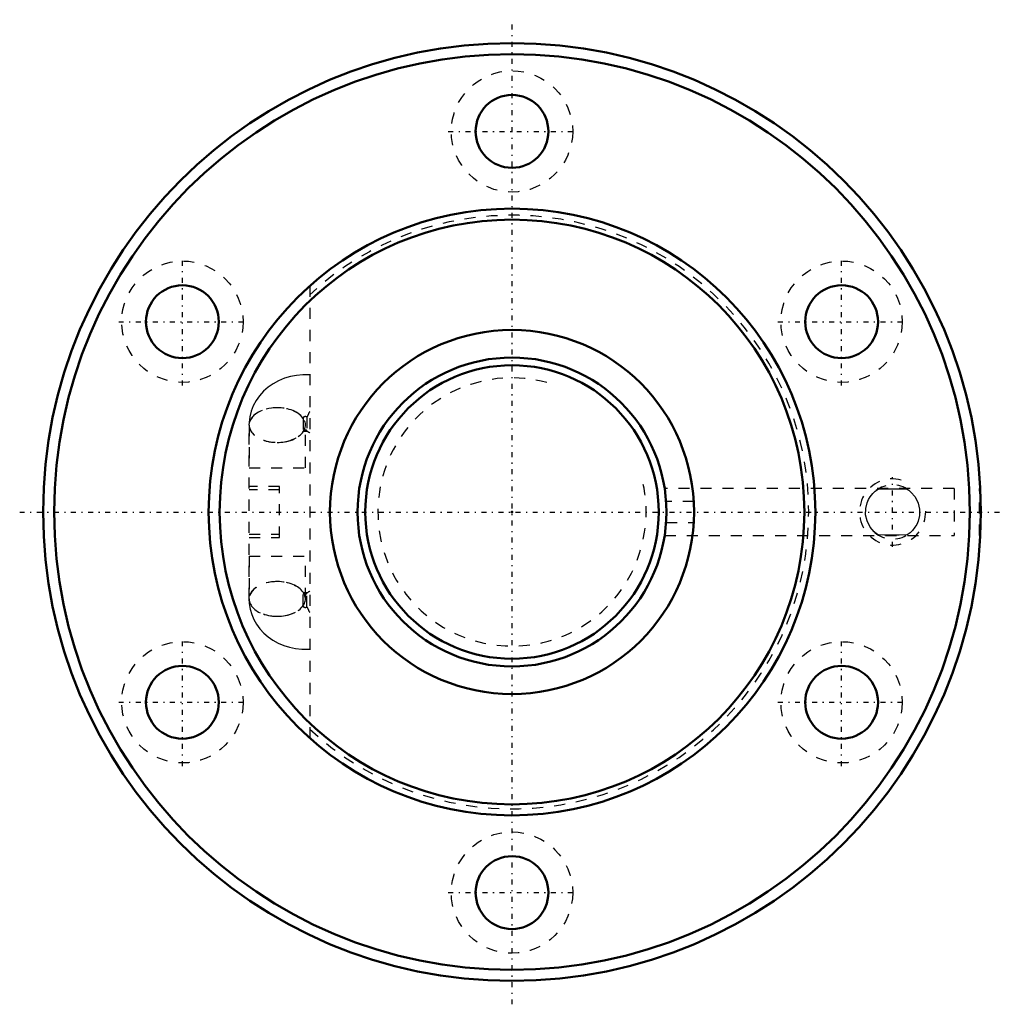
# Model space of a CAD drawing. Header units: millimetres. Extents: x -44.6 to 44.6, y -44.6 to 44.6.
import ezdxf

# ---------------------------------------------------------------- set-up
doc = ezdxf.new("R2010")
doc.units = ezdxf.units.MM
doc.linetypes.add('Center', pattern=[1.5, 0.45, -0.5, 0.05, -0.5])
doc.linetypes.add('Dashed', pattern=[2, 1, -1])
for name, color, linetype, lineweight in [('2d ConnectionPoints', 7, 'Continuous', 50), ('AM_0', 7, 'Continuous', 50), ('AM_5', 3, 'Continuous', 25), ('AM_7', 7, 'Center', 25), ('AM_9', 6, 'Dashed', 25)]:
    doc.layers.add(name, color=color, linetype=linetype, lineweight=lineweight)

# ---------------------------------------------------------------- blocks, each defined once
blk = doc.blocks.new('1_BIF2806V_5RR_Nut_0_in_BIF2806V_5RRG0_80LC0_000_2')
at = {"layer": 'AM_0'}
blk.add_line((42.447, -2.125), (42.448, -2.125), dxfattribs=at)
for centre, radius in [((0, 0), 42.5), ((0, 0), 41.5), ((0, 34.5), 3.3), ((0, 0), 27.5), ((0, 0), 26.5), ((-29.878, 17.25), 3.3), ((29.878, 17.25), 3.3), ((0, 0), 16.5), ((-29.878, -17.25), 3.3), ((29.878, -17.25), 3.3), ((0, -34.5), 3.3)]:
    blk.add_circle(centre, radius, dxfattribs=at)
at = {"layer": 'AM_5', "linetype": 'Dashed'}
blk.add_arc((34.5, 0), 3, 75, 15, dxfattribs=at)
at = {"layer": 'AM_7'}
for p, q in [((0, -44.625), (0, 44.625)), ((-5.775, 34.5), (5.775, 34.5)), ((-29.878, 11.475), (-29.878, 23.025)), ((29.878, 11.475), (29.878, 23.025)), ((-35.653, 17.25), (-24.103, 17.25)), ((24.103, 17.25), (35.653, 17.25)), ((34.5, -3.15), (34.5, 3.15)), ((-44.625, 0), (44.625, 0)), ((-29.878, -23.025), (-29.878, -11.475)), ((29.878, -23.025), (29.878, -11.475)), ((-35.653, -17.25), (-24.103, -17.25)), ((24.103, -17.25), (35.653, -17.25)), ((-5.775, -34.5), (5.775, -34.5))]:
    blk.add_line(p, q, dxfattribs=at)
at = {"layer": 'AM_9'}
for p, q in [((-18.33, 20.5), (-18.33, -20.5)), ((-18.94, 8.49), (-18.94, 7.271)), ((-18.587, 8.591), (-18.587, 7.372)), ((-23.83, -7.88), (-23.83, 7.88)), ((-23.82, 7.88), (-23.82, 4)), ((-18.91, 7.354), (-18.941, 7.32)), ((-18.73, 4), (-18.73, 7.88)), ((-18.72, 4), (-18.72, 7.88)), ((-18.519, 7.301), (-18.543, 7.323)), ((-23.83, 4), (-18.33, 4)), ((-21.08, 2.3), (-23.83, 2.3)), ((-21.08, 2), (-23.83, 2)), ((-21.08, -2.3), (-21.08, 2.3)), ((40.09, 2.125), (13.841, 2.125)), ((40.09, 2.125), (40.09, -2.125)), ((42.39, -2.125), (42.39, 2.125)), ((42.447, 2.125), (42.39, 2.125)), ((16.473, 0.951), (13.968, 0.951)), ((13.968, -0.951), (16.473, -0.951)), ((-23.83, -2), (-21.08, -2)), ((-23.83, -2.3), (-21.08, -2.3)), ((13.842, -2.125), (40.09, -2.125)), ((42.39, -2.125), (42.447, -2.125)), ((-23.83, -4), (-18.33, -4)), ((-23.82, -4), (-23.82, -7.88)), ((-18.73, -7.88), (-18.73, -4)), ((-18.72, -7.88), (-18.72, -4)), ((-18.961, -7.298), (-18.971, -7.293)), ((-18.94, -8.49), (-18.94, -7.271)), ((-18.895, -7.321), (-18.934, -7.309)), ((-18.587, -8.591), (-18.587, -7.372)), ((-18.526, -7.302), (-18.561, -7.314))]:
    blk.add_line(p, q, dxfattribs=at)
for points in [[(-18.33, 12.425), (-18.382, 12.428), (-18.95, 12.436), (-19.519, 12.387), (-20.081, 12.281), (-20.628, 12.12), (-21.154, 11.903), (-21.651, 11.632), (-22.112, 11.311), (-22.529, 10.944), (-22.895, 10.537), (-23.205, 10.095), (-23.456, 9.627), (-23.644, 9.139), (-23.77, 8.638), (-23.832, 8.132), (-23.84, 7.88)], [(-18.973, 7.292), (-18.954, 7.302), (-18.904, 7.319), (-18.844, 7.331), (-18.78, 7.338), (-18.71, 7.339), (-18.644, 7.333), (-18.585, 7.321), (-18.537, 7.306), (-18.509, 7.293), (-18.507, 7.292)], [(-18.941, 7.32), (-18.943, 7.317), (-18.973, 7.292), (-18.973, 7.292)], [(33.184, -2.077), (33.029, -1.969), (32.838, -1.812), (32.456, -1.366), (32.18, -0.815), (32.056, -0.266), (32.062, 0.316), (32.184, 0.826), (32.314, 1.125), (32.471, 1.388), (32.694, 1.667), (32.922, 1.885), (33.184, 2.077)], [(33.184, 2.077), (33.907, 2.104), (34.663, 2.11), (35.241, 2.101), (35.816, 2.077)], [(35.816, 2.077), (35.971, 1.969), (36.162, 1.812), (36.544, 1.366), (36.82, 0.815), (36.944, 0.266), (36.938, -0.316), (36.816, -0.826), (36.686, -1.125), (36.529, -1.388), (36.306, -1.667), (36.078, -1.885), (35.816, -2.077)], [(16.5, -0.057), (16.494, 0.436), (16.473, 0.951)], [(16.473, -0.951), (16.498, -0.273), (16.5, -0.057)], [(35.816, -2.077), (35.093, -2.104), (34.337, -2.11), (33.759, -2.101), (33.184, -2.077)], [(-23.84, -7.88), (-23.818, -8.306), (-23.736, -8.801), (-23.596, -9.282), (-23.4, -9.743), (-23.15, -10.181), (-22.85, -10.592), (-22.501, -10.971), (-22.107, -11.315), (-21.671, -11.62), (-21.199, -11.881), (-20.694, -12.096), (-20.164, -12.261), (-19.613, -12.373), (-19.05, -12.431), (-18.481, -12.434), (-18.33, -12.425)], [(-18.934, -7.309), (-18.943, -7.306), (-18.971, -7.293), (-18.973, -7.292)], [(-18.932, -7.31), (-18.943, -7.306), (-18.961, -7.298)], [(-18.836, -7.333), (-18.895, -7.321), (-18.932, -7.31)], [(-18.73, -7.339), (-18.77, -7.339), (-18.836, -7.333), (-18.895, -7.321)], [(-18.73, -7.339), (-18.77, -7.339), (-18.836, -7.333)], [(-18.526, -7.302), (-18.576, -7.319), (-18.636, -7.331), (-18.7, -7.338), (-18.73, -7.339)], [(-18.561, -7.314), (-18.576, -7.319), (-18.636, -7.331), (-18.7, -7.338), (-18.73, -7.339)], [(-18.535, -7.316), (-18.507, -7.292), (-18.507, -7.292)]]:
    blk.add_lwpolyline(points, dxfattribs=at)
for centre in [(0, 34.5), (-29.878, 17.25), (29.878, 17.25), (-29.878, -17.25), (29.878, -17.25), (0, -34.5)]:
    blk.add_circle(centre, 5.5, dxfattribs=at)
for centre, radius, start, end in [((0, 0), 26.9, 227.04587, 132.95413), ((34.5, 0), 2.459, 57.6352, 132.83397), ((34.5, 0), 2.459, 356.99869, 2.28896), ((34.5, 0), 2.459, 229.36892, 304.6181)]:
    blk.add_arc(centre, radius, start, end, dxfattribs=at)
for centre, major_axis, ratio, start_param, end_param in [((-21.29, 7.88), (-2.55, 0), 0.615661, 3.540287, 9.026084), ((-21.28, 7.88), (2.55, 0), 0.615661, 1.572757, 3.141593), ((-21.27, 7.88), (2.55, 0), 0.615661, 3.141593, 7.857903), ((-21.27, 7.88), (2.55, 0), 0.615661, 1.574718, 3.141593), ((-21.28, 7.88), (2.55, 0), 0.615661, 4.710428, 7.855942), ((-16.787, 9.172), (1.746, 1.859), 0.471624, -4.266806, -4.005694), ((-18.74, 8.49), (-0.2, 0), 0.788011, 3.839724, 6.283185), ((-21.28, 7.88), (2.55, 0), 0.615661, 3.141593, 4.710428), ((-18.74, 7.271), (-0.2, 0), 0.788011, 3.839724, 5.682383), ((-16.787, 9.172), (1.746, 1.859), 0.471624, 3.07488, 3.335992), ((-21.29, -7.88), (2.55, 0), 0.615661, 1.566875, 4.716311), ((-21.28, -7.88), (2.55, 0), 0.615661, 3.141593, 7.855942), ((-21.28, -7.88), (2.55, 0), 0.615661, 1.572757, 3.141593), ((-21.27, -7.88), (2.55, 0), 0.615661, 3.141593, 7.857903), ((-21.27, -7.88), (2.55, 0), 0.615661, 1.574718, 3.141593), ((-21.29, -7.88), (2.55, 0), 0.615661, 0.398694, 1.566875), ((-18.74, -7.271), (0.2, 0), 0.788011, 3.141593, 4.812556), ((-18.74, -7.271), (0.2, 0), 0.788011, 4.812556, 5.585054), ((-16.787, -9.172), (-1.746, 1.859), 0.471624, 6.088786, 6.349898), ((-21.29, -7.88), (2.55, 0), 0.615661, 4.716311, 5.884491), ((-18.74, -8.49), (0.2, 0), 0.788011, 3.141593, 5.585054), ((-16.787, -9.172), (-1.746, 1.859), 0.471624, 0.864101, 1.125213)]:
    blk.add_ellipse(centre, major_axis=major_axis, ratio=ratio, start_param=start_param, end_param=end_param, dxfattribs=at)
blk = doc.blocks.new('2_BIF2806V_5RR000_Shaft_0_in_BIF2806V_5RRG0_80LC0_000_2')
at = {"layer": 'AM_0'}
for radius in [14, 13.3]:
    blk.add_circle((0, 0), radius, dxfattribs=at)
at = {"layer": 'AM_5', "linetype": 'Dashed'}
blk.add_arc((0, 0), 12.159, 75, 15, dxfattribs=at)

msp = doc.modelspace()

# ---------------------------------------------------------------- linework, layer by layer
at = {"layer": '2d ConnectionPoints'}
msp.add_point((0, 0), dxfattribs=at)
msp.add_point((0, 0), dxfattribs=at)

# ---------------------------------------------------------------- block references
for name in ['1_BIF2806V_5RR_Nut_0_in_BIF2806V_5RRG0_80LC0_000_2', '2_BIF2806V_5RR000_Shaft_0_in_BIF2806V_5RRG0_80LC0_000_2']:
    msp.add_blockref(name, (0, 0))

doc.saveas('drawing.dxf')
